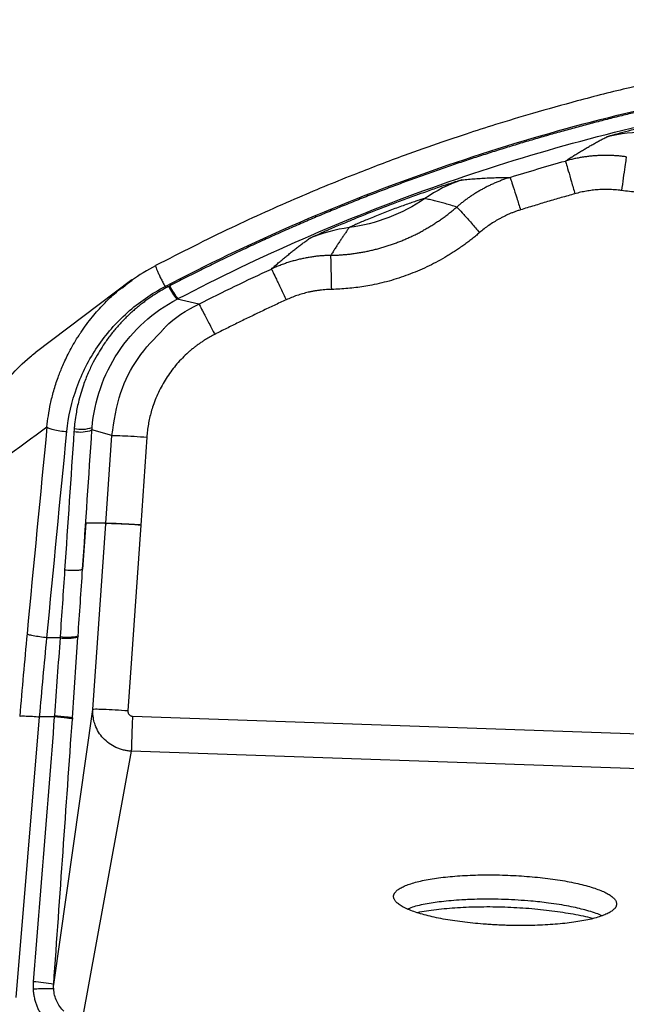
# Model space of a CAD drawing. Header units: millimetres. Extents: x 0 to 2235, y 0 to 1727.
# Tile 44 of 60: x 1040 to 1161, y 936 to 1133. Entities that reach past the tile are written whole.
import ezdxf

# ---------------------------------------------------------------- set-up
doc = ezdxf.new("R2010")
doc.units = ezdxf.units.MM
doc.header["$LTSCALE"] = 2
doc.layers.add('DIMENSIONS', color=140, linetype='Continuous', lineweight=25)
doc.styles.add('SLDTEXTSTYLE0', font='TXT', dxfattribs={"width": 0.75})
doc.dimstyles.new('SLDDIMSTYLE0', dxfattribs={"dimtxt": 20, "dimasz": 20, "dimexe": 0, "dimexo": 0.0625, "dimgap": 5, "dimtad": 0, "dimtih": 1, "dimtoh": 1, "dimdec": 1, "dimlfac": 0.5, "dimrnd": 1e-09, "dimzin": 4, "dimdsep": 46, "dimtxsty": 'SLDTEXTSTYLE0', "dimsah": 1, "dimcen": 0.09, "dimadec": 0, "dimazin": 1, "dimtfac": 1, "dimtdec": 1, "dimtofl": 0, "dimtmove": 0, "dimatfit": 3, "dimfxl": 1, "dimfrac": 2, "dimtolj": 1, "dimtzin": 12, "dimarcsym": 0})
doc.dimstyles.new('SLDDIMSTYLE2', dxfattribs={"dimtxt": 20, "dimasz": 20, "dimexe": 0, "dimexo": 0.0625, "dimgap": 5, "dimtad": 0, "dimtih": 1, "dimtoh": 1, "dimdec": 1, "dimlfac": 0.5, "dimrnd": 1e-09, "dimzin": 12, "dimdsep": 46, "dimtxsty": 'SLDTEXTSTYLE0', "dimsah": 1, "dimcen": 0.09, "dimadec": 0, "dimazin": 3, "dimtfac": 1, "dimtdec": 1, "dimtofl": 0, "dimtmove": 0, "dimatfit": 3, "dimfxl": 1, "dimfrac": 2, "dimtolj": 1, "dimtzin": 12, "dimarcsym": 0})

# ---------------------------------------------------------------- blocks, each defined once
blk = doc.blocks.new('_D_2')
at = {"layer": 'DIMENSIONS', "transparency": 16777216}
for p, q in [((337.49, 1129.01), (337.49, 1223.16)), ((1258.61, 1130.85), (1258.61, 1223.16)), ((764.8, 1219.76), (758.71, 1219.76)), ((758.71, 1219.76), (758.71, 1188.01)), ((831.3, 1219.76), (837.39, 1219.76)), ((837.39, 1219.76), (837.39, 1188.01)), ((337.49, 1216.81), (748.55, 1216.81)), ((1258.61, 1216.81), (847.55, 1216.81)), ((758.71, 1188.01), (764.8, 1188.01)), ((837.39, 1188.01), (831.3, 1188.01))]:
    blk.add_line(p, q, dxfattribs=at)
for points in [[(337.49, 1216.81), (357.49, 1213.74), (357.49, 1219.89)], [(1258.61, 1216.81), (1238.61, 1219.89), (1238.61, 1213.74)]]:
    blk.add_solid(points, dxfattribs=at)
at = {"layer": 'DIMENSIONS', "transparency": 16777216, "char_height": 20, "attachment_point": 1, "style": 'SLDTEXTSTYLE0'}
for s, insert in [('460.6', (764.8, 1249.6)), ('18.13', (764.8, 1213.79))]:
    blk.add_mtext(s, dxfattribs=dict(at, insert=insert))
blk = doc.blocks.new('_D_4')
at = {"layer": 'DIMENSIONS', "transparency": 16777216}
for p, q in [((388.05, 1063.66), (388.05, 1152.83)), ((1208.05, 1063.46), (1208.05, 1152.83)), ((764.8, 1149.42), (758.7, 1149.42)), ((758.7, 1149.42), (758.7, 1117.67)), ((831.3, 1149.42), (837.39, 1149.42)), ((837.39, 1149.42), (837.39, 1117.67)), ((388.05, 1146.48), (748.55, 1146.48)), ((1208.05, 1146.48), (847.54, 1146.48)), ((758.7, 1117.67), (764.8, 1117.67)), ((837.39, 1117.67), (831.3, 1117.67))]:
    blk.add_line(p, q, dxfattribs=at)
for points in [[(388.05, 1146.48), (408.05, 1143.4), (408.05, 1149.55)], [(1208.05, 1146.48), (1188.05, 1149.55), (1188.05, 1143.4)]]:
    blk.add_solid(points, dxfattribs=at)
at = {"layer": 'DIMENSIONS', "transparency": 16777216, "char_height": 20, "attachment_point": 1, "style": 'SLDTEXTSTYLE0'}
for s, insert in [('410.0', (764.8, 1179.27)), ('16.14', (764.8, 1143.45))]:
    blk.add_mtext(s, dxfattribs=dict(at, insert=insert))

msp = doc.modelspace()

# ---------------------------------------------------------------- linework, layer by layer
for p, q in [((1062.41, 1080.9), (1043.08, 1066.32)), ((1075.81, 1076.06), (1071.46, 1077.06)), ((1058.42, 1049.76), (1054.43, 1050.88)), ((1057.21, 1032.22), (1058.42, 1049.76)), ((1065.4, 1049.46), (1064.19, 1031.86)), ((1053.2, 1032.22), (1052.56, 1023)), ((1057.01, 1032.22), (1053.2, 1032.22)), ((1057.01, 1032.22), (1057.21, 1032.22)), ((1057.2, 1032.11), (1057.01, 1032.22)), ((1054.64, 994.96), (1057.2, 1032.11)), ((1064.19, 1031.86), (1061.62, 994.66)), ((1048.05, 1009.32), (1045.43, 1009.32)), ((1048.07, 1009.55), (1048.05, 1009.32)), ((1051.66, 1009.69), (1051.64, 1009.45)), ((1046.79, 939.96), (1054.64, 994.96)), ((1039.25, 937.37), (1043.96, 993.48)), ((1046.89, 993.48), (1043.96, 993.48)), ((1050.53, 993.29), (1050.51, 993.04)), ((1062.54, 993.63), (1249.27, 987.14)), ((1062.3, 986.63), (1052.48, 932.93)), ((1249.03, 980.14), (1062.3, 986.63))]:
    msp.add_line(p, q)
for centre, radius, start, end in [((1078.03, 1083.17), 8.97, 203.4318, 222.9498), ((1078.22, 1083.26), 8.97, 203.4037, 222.9149), ((1052.12, 1057.14), 6.67, 258.9102, 290.2497), ((1052.26, 1057.64), 6.63, 258.0004, 289.4335), ((1049.52, 1018.29), 9.09, 260.7173, 283.511), ((1049.53, 1018.51), 9.08, 260.7119, 283.5444), ((1041.58, 914.27), 26.22, 78.5399, 87.5612)]:
    msp.add_arc(centre, radius, start, end)
for points, knots in [([(1174.14, 1122.07), (1170.09, 1121.19), (1162.5, 1119.55), (1151.98, 1116.87), (1143.03, 1114.37), (1135.63, 1112.14), (1129.59, 1110.2), (1123.5, 1108.15), (1116.16, 1105.55), (1106.61, 1101.93), (1095.07, 1097.17), (1081.62, 1091.14), (1072.2, 1086.34), (1067.16, 1083.77)], [0, 0, 0, 0, 0.1088501, 0.2040109, 0.2854655, 0.3532052, 0.4072272, 0.4524699, 0.5222959, 0.6119571, 0.7214569, 0.8508046, 1, 1, 1, 1]), ([(1069.04, 1079.58), (1085.68, 1088.28), (1102.94, 1095.83), (1138.36, 1108.47), (1156.53, 1113.56), (1174.97, 1117.36)], [0, 0, 0, 0, 0.5, 0.5, 1, 1, 1, 1]), ([(1175.11, 1117.07), (1174.16, 1116.87), (1172.25, 1116.48), (1169.39, 1115.85), (1166.51, 1115.21), (1163.63, 1114.53), (1160.73, 1113.84), (1157.82, 1113.12), (1154.9, 1112.37), (1151.97, 1111.59), (1149.03, 1110.79), (1146.08, 1109.97), (1143.12, 1109.11), (1140.15, 1108.23), (1137.17, 1107.32), (1134.18, 1106.38), (1131.18, 1105.42), (1128.18, 1104.42), (1125.17, 1103.4), (1122.15, 1102.35), (1119.12, 1101.27), (1116.09, 1100.15), (1113.04, 1099.01), (1110, 1097.84), (1106.94, 1096.64), (1103.89, 1095.4), (1100.82, 1094.14), (1097.75, 1092.84), (1094.68, 1091.51), (1091.6, 1090.15), (1088.52, 1088.76), (1085.44, 1087.33), (1082.35, 1085.87), (1079.26, 1084.38), (1076.17, 1082.85), (1073.07, 1081.3), (1071.01, 1080.23), (1069.98, 1079.7)], [0, 0, 0, 0, 0.025996, 0.052143, 0.078443, 0.104895, 0.131498, 0.158253, 0.185159, 0.212216, 0.239425, 0.266785, 0.294297, 0.32196, 0.349775, 0.377742, 0.40586, 0.434129, 0.462549, 0.491122, 0.519845, 0.54872, 0.577746, 0.606924, 0.636253, 0.665733, 0.695365, 0.725147, 0.755081, 0.785167, 0.815403, 0.845792, 0.876331, 0.907022, 0.937864, 0.968857, 1, 1, 1, 1]), ([(1157.37, 1109.51), (1157.38, 1109.52), (1157.4, 1109.53), (1157.46, 1109.55), (1157.55, 1109.58), (1157.65, 1109.62), (1157.78, 1109.66), (1157.94, 1109.7), (1158.11, 1109.76), (1158.32, 1109.82), (1158.55, 1109.88), (1159.06, 1110.03), (1160.16, 1110.33), (1162.24, 1110.88), (1164.81, 1111.52), (1167.58, 1112.18), (1170.36, 1112.82), (1173.38, 1113.48), (1176.41, 1114.1), (1179.21, 1114.66), (1182.01, 1115.18), (1184.62, 1115.64), (1186.74, 1115.99), (1187.94, 1116.17), (1188.56, 1116.26), (1188.91, 1116.31), (1189.19, 1116.35), (1189.4, 1116.37), (1189.55, 1116.38), (1189.6, 1116.38), (1189.63, 1116.38)], [0, 0, 0, 0, 0.011849, 0.023842, 0.035977, 0.048254, 0.060676, 0.073243, 0.085958, 0.098823, 0.111839, 0.125012, 0.178055, 0.250093, 0.323202, 0.375119, 0.439618, 0.500005, 0.560417, 0.624889, 0.676917, 0.749921, 0.822043, 0.874994, 0.896867, 0.91831, 0.939337, 0.959958, 0.980178, 1, 1, 1, 1]), ([(1071.65, 1077.15), (1088.02, 1085.71), (1105, 1093.13), (1139.84, 1105.57), (1157.7, 1110.58), (1175.84, 1114.33)], [0, 0, 0, 0, 0.5, 0.5, 1, 1, 1, 1]), ([(1149.12, 1104.69), (1149.37, 1104.86), (1149.87, 1105.18), (1150.63, 1105.66), (1151.39, 1106.13), (1152.14, 1106.59), (1152.89, 1107.04), (1153.64, 1107.48), (1154.39, 1107.91), (1155.13, 1108.32), (1155.87, 1108.73), (1156.61, 1109.12), (1157.12, 1109.38), (1157.37, 1109.51)], [0, 0, 0, 0, 0.107278, 0.211283, 0.312013, 0.40947, 0.503652, 0.594561, 0.682196, 0.766557, 0.847644, 0.925459, 1, 1, 1, 1]), ([(1161.29, 1105.53), (1161.04, 1105.56), (1160.54, 1105.63), (1159.78, 1105.7), (1159, 1105.76), (1158.22, 1105.79), (1157.43, 1105.81), (1156.62, 1105.81), (1155.81, 1105.78), (1154.99, 1105.73), (1154.16, 1105.66), (1153.33, 1105.56), (1152.49, 1105.44), (1151.65, 1105.29), (1150.8, 1105.12), (1149.96, 1104.92), (1149.4, 1104.77), (1149.12, 1104.69)], [0, 0, 0, 0, 0.061375, 0.123592, 0.186636, 0.250492, 0.315139, 0.380559, 0.446729, 0.513627, 0.581228, 0.649504, 0.71843, 0.787973, 0.858105, 0.928792, 1, 1, 1, 1]), ([(1161.29, 1105.53), (1161.28, 1105.51), (1161.26, 1105.35), (1161.16, 1104.67), (1161.09, 1104.16), (1160.9, 1102.85), (1160.79, 1102.07), (1160.57, 1100.43), (1160.45, 1099.58), (1160.34, 1098.78)], [0, 0, 0, 0, 0.25, 0.25, 0.5, 0.5, 0.75, 0.75, 1, 1, 1, 1]), ([(1191.32, 1105.37), (1191.03, 1105.19), (1190.45, 1104.84), (1189.58, 1104.34), (1188.69, 1103.85), (1187.8, 1103.39), (1186.89, 1102.94), (1185.98, 1102.51), (1185.05, 1102.11), (1183.19, 1101.33), (1180.33, 1100.33), (1176.42, 1099.32), (1172.43, 1098.65), (1169.21, 1098.39), (1166.79, 1098.34), (1165.17, 1098.36), (1163.56, 1098.44), (1161.95, 1098.58), (1160.88, 1098.71), (1160.34, 1098.78)], [0, 0, 0, 0, 0.031334, 0.06262, 0.093871, 0.125102, 0.156329, 0.187565, 0.218825, 0.250124, 0.375058, 0.499971, 0.624856, 0.749764, 0.799832, 0.84983, 0.899817, 0.949854, 1, 1, 1, 1]), ([(1149.12, 1104.69), (1149.12, 1104.68), (1149.17, 1104.54), (1149.36, 1103.89), (1149.51, 1103.39), (1149.88, 1102.12), (1150.1, 1101.35), (1150.55, 1099.75), (1150.79, 1098.92), (1151.01, 1098.14)], [0, 0, 0, 0, 0.25, 0.25, 0.5, 0.5, 0.75, 0.75, 1, 1, 1, 1]), ([(1138.04, 1101.41), (1137.79, 1101.33), (1137.28, 1101.17), (1136.53, 1100.9), (1135.79, 1100.61), (1135.06, 1100.31), (1134.34, 1099.99), (1133.64, 1099.65), (1132.95, 1099.29), (1132.27, 1098.92), (1131.6, 1098.54), (1130.95, 1098.14), (1130.32, 1097.72), (1129.7, 1097.3), (1129.09, 1096.86), (1128.51, 1096.41), (1127.93, 1095.95), (1127.56, 1095.64), (1127.38, 1095.48)], [0, 0, 0, 0, 0.065101, 0.129962, 0.194557, 0.258863, 0.322856, 0.386511, 0.449808, 0.512724, 0.575238, 0.637331, 0.698982, 0.760173, 0.820887, 0.881106, 0.940816, 1, 1, 1, 1]), ([(1128.39, 1100.9), (1128.61, 1100.93), (1129.06, 1100.98), (1129.72, 1101.04), (1130.39, 1101.1), (1131.06, 1101.15), (1131.74, 1101.2), (1132.42, 1101.24), (1133.1, 1101.28), (1133.79, 1101.32), (1134.49, 1101.34), (1135.19, 1101.37), (1135.9, 1101.39), (1136.61, 1101.4), (1137.33, 1101.41), (1137.8, 1101.41), (1138.04, 1101.41)], [0, 0, 0, 0, 0.057986, 0.118041, 0.180163, 0.244353, 0.310611, 0.378937, 0.449331, 0.521793, 0.596324, 0.672922, 0.751589, 0.832325, 0.915128, 1, 1, 1, 1]), ([(1138.04, 1101.41), (1138.05, 1101.4), (1138.1, 1101.26), (1138.32, 1100.62), (1138.48, 1100.12), (1138.88, 1098.87), (1139.12, 1098.1), (1139.63, 1096.51), (1139.89, 1095.68), (1140.13, 1094.91)], [0, 0, 0, 0, 0.25, 0.25, 0.5, 0.5, 0.75, 0.75, 1, 1, 1, 1]), ([(1097.9, 1089.17), (1097.91, 1089.18), (1097.93, 1089.19), (1097.99, 1089.23), (1098.07, 1089.27), (1098.17, 1089.32), (1098.29, 1089.38), (1098.43, 1089.45), (1098.6, 1089.53), (1098.79, 1089.62), (1099, 1089.72), (1099.48, 1089.94), (1100.51, 1090.41), (1102.47, 1091.26), (1104.88, 1092.29), (1107.49, 1093.36), (1110.1, 1094.42), (1112.96, 1095.53), (1115.82, 1096.62), (1118.47, 1097.59), (1121.13, 1098.54), (1123.6, 1099.4), (1125.63, 1100.07), (1126.77, 1100.44), (1127.37, 1100.62), (1127.7, 1100.72), (1127.97, 1100.8), (1128.17, 1100.86), (1128.32, 1100.89), (1128.37, 1100.9), (1128.39, 1100.9)], [0, 0, 0, 0, 0.011849, 0.023841, 0.035975, 0.048253, 0.060675, 0.073243, 0.085959, 0.098825, 0.111843, 0.125017, 0.178063, 0.250101, 0.323233, 0.375124, 0.439628, 0.500005, 0.560422, 0.624884, 0.676978, 0.749914, 0.822127, 0.874988, 0.896872, 0.918322, 0.939352, 0.959971, 0.980187, 1, 1, 1, 1]), ([(1151.01, 1098.14), (1150.1, 1097.88), (1148.28, 1097.36), (1145.55, 1096.57), (1142.84, 1095.75), (1141.03, 1095.19), (1140.13, 1094.91)], [0, 0, 0, 0, 0.250048, 0.500055, 0.750035, 1, 1, 1, 1]), ([(1160.34, 1098.78), (1160.12, 1098.81), (1159.67, 1098.87), (1159, 1098.93), (1158.33, 1098.97), (1157.66, 1098.99), (1156.99, 1098.99), (1156.31, 1098.98), (1155.47, 1098.93), (1154.47, 1098.84), (1153.3, 1098.67), (1152.15, 1098.44), (1151.39, 1098.24), (1151.01, 1098.14)], [0, 0, 0, 0, 0.071562, 0.142972, 0.214293, 0.285585, 0.35691, 0.428329, 0.499904, 0.625005, 0.749835, 0.874724, 1, 1, 1, 1]), ([(1102.22, 1085.82), (1102.5, 1085.82), (1103.07, 1085.84), (1103.92, 1085.89), (1104.77, 1085.95), (1105.62, 1086.03), (1106.47, 1086.13), (1107.33, 1086.25), (1108.18, 1086.39), (1109.03, 1086.55), (1109.88, 1086.72), (1110.73, 1086.92), (1111.58, 1087.14), (1112.43, 1087.37), (1113.27, 1087.62), (1114.11, 1087.9), (1114.94, 1088.19), (1115.77, 1088.5), (1116.6, 1088.83), (1117.42, 1089.18), (1118.23, 1089.55), (1119.04, 1089.94), (1119.84, 1090.35), (1120.64, 1090.78), (1121.42, 1091.22), (1122.2, 1091.69), (1122.97, 1092.18), (1123.73, 1092.68), (1124.48, 1093.2), (1125.23, 1093.74), (1125.96, 1094.3), (1126.67, 1094.88), (1127.14, 1095.28), (1127.38, 1095.48)], [0, 0, 0, 0, 0.0308655, 0.0618238, 0.0928749, 0.1240189, 0.1552557, 0.1865854, 0.2180079, 0.2495232, 0.2811314, 0.3128324, 0.3446263, 0.376513, 0.4084926, 0.440565, 0.4727303, 0.5049884, 0.5373393, 0.5697831, 0.6023197, 0.6349492, 0.6676715, 0.7004866, 0.7333946, 0.7663954, 0.799489, 0.8326755, 0.8659547, 0.8993268, 0.9327917, 0.9663495, 1, 1, 1, 1]), ([(1120.99, 1097.18), (1120.98, 1097.18), (1120.96, 1097.18), (1120.91, 1097.16), (1120.84, 1097.15), (1120.75, 1097.12), (1120.64, 1097.09), (1120.51, 1097.05), (1120.37, 1097.01), (1120.05, 1096.91), (1119.46, 1096.72), (1118.45, 1096.38), (1117.29, 1095.98), (1116.03, 1095.53), (1114.7, 1095.04), (1113.33, 1094.52), (1111.98, 1093.99), (1110.65, 1093.46), (1109.42, 1092.95), (1108.29, 1092.47), (1107.33, 1092.05), (1106.7, 1091.77), (1106.32, 1091.59), (1106.1, 1091.48), (1105.95, 1091.41), (1105.91, 1091.38), (1105.89, 1091.37)], [0, 0, 0, 0, 0.017299, 0.034517, 0.051668, 0.068768, 0.085832, 0.102876, 0.119915, 0.136966, 0.20244, 0.266651, 0.327075, 0.385993, 0.443912, 0.499934, 0.558211, 0.613898, 0.675165, 0.733297, 0.799485, 0.863056, 0.897159, 0.931002, 0.965539, 1, 1, 1, 1]), ([(1120.99, 1097.18), (1118.75, 1095.63), (1116.32, 1094.36), (1111.24, 1092.4), (1108.59, 1091.72), (1105.89, 1091.37)], [0, 0, 0, 0, 0.5, 0.5, 1, 1, 1, 1]), ([(1127.38, 1095.48), (1126.99, 1095.6), (1126.24, 1095.83), (1125.11, 1096.15), (1124.03, 1096.45), (1122.99, 1096.72), (1121.99, 1096.96), (1121.31, 1097.11), (1120.99, 1097.18)], [0, 0, 0, 0, 0.194231, 0.377436, 0.549615, 0.710769, 0.860897, 1, 1, 1, 1]), ([(1127.38, 1095.48), (1127.4, 1095.47), (1127.52, 1095.36), (1128, 1094.85), (1128.35, 1094.47), (1129.23, 1093.48), (1129.76, 1092.88), (1130.86, 1091.63), (1131.42, 1090.98), (1131.95, 1090.37)], [0, 0, 0, 0, 0.25, 0.25, 0.5, 0.5, 0.75, 0.75, 1, 1, 1, 1]), ([(1140.13, 1094.91), (1139.91, 1094.84), (1139.48, 1094.71), (1138.85, 1094.48), (1138.23, 1094.23), (1137.61, 1093.97), (1137, 1093.68), (1136.4, 1093.38), (1135.65, 1092.98), (1134.78, 1092.47), (1133.8, 1091.82), (1132.85, 1091.12), (1132.25, 1090.62), (1131.95, 1090.37)], [0, 0, 0, 0, 0.0716135, 0.1430658, 0.214418, 0.2857314, 0.3570674, 0.4284873, 0.5000524, 0.6251625, 0.7499708, 0.8748068, 1, 1, 1, 1]), ([(1105.89, 1091.37), (1105.76, 1091.19), (1105.49, 1090.82), (1105.1, 1090.27), (1104.7, 1089.7), (1104.3, 1089.1), (1103.9, 1088.48), (1103.49, 1087.85), (1103.07, 1087.19), (1102.64, 1086.51), (1102.36, 1086.05), (1102.22, 1085.82)], [0, 0, 0, 0, 0.091502, 0.187906, 0.2892121, 0.3954205, 0.5065313, 0.6225446, 0.7434604, 0.8692789, 1, 1, 1, 1]), ([(1131.95, 1090.37), (1131.69, 1090.15), (1131.18, 1089.71), (1130.39, 1089.07), (1129.59, 1088.46), (1128.78, 1087.86), (1127.96, 1087.27), (1127.12, 1086.71), (1126.27, 1086.16), (1124.55, 1085.11), (1121.88, 1083.66), (1118.17, 1082.05), (1114.34, 1080.76), (1111.19, 1080), (1108.81, 1079.58), (1107.21, 1079.35), (1105.6, 1079.18), (1103.98, 1079.05), (1102.91, 1079.02), (1102.37, 1079)], [0, 0, 0, 0, 0.031336, 0.062623, 0.093875, 0.125108, 0.156336, 0.187574, 0.218836, 0.250136, 0.375072, 0.499988, 0.624872, 0.749778, 0.799843, 0.849838, 0.899823, 0.949857, 1, 1, 1, 1]), ([(1090.32, 1083.08), (1090.55, 1083.29), (1091, 1083.69), (1091.69, 1084.29), (1092.39, 1084.87), (1093.08, 1085.45), (1093.76, 1086.01), (1094.45, 1086.56), (1095.14, 1087.11), (1095.82, 1087.64), (1096.51, 1088.16), (1097.19, 1088.66), (1097.67, 1089), (1097.9, 1089.17)], [0, 0, 0, 0, 0.107677, 0.212, 0.312969, 0.410585, 0.504847, 0.595756, 0.683311, 0.767512, 0.848361, 0.925857, 1, 1, 1, 1]), ([(1102.22, 1085.82), (1101.95, 1085.81), (1101.41, 1085.79), (1100.6, 1085.74), (1099.78, 1085.67), (1098.95, 1085.57), (1098.11, 1085.45), (1097.25, 1085.3), (1096.4, 1085.13), (1095.53, 1084.92), (1094.67, 1084.69), (1093.79, 1084.43), (1092.92, 1084.14), (1092.05, 1083.82), (1091.18, 1083.47), (1090.6, 1083.21), (1090.32, 1083.08)], [0, 0, 0, 0, 0.0650024, 0.131089, 0.1982424, 0.266443, 0.3356686, 0.4058948, 0.4770948, 0.5492394, 0.6222968, 0.696233, 0.7710115, 0.8465933, 0.9229373, 1, 1, 1, 1]), ([(1102.37, 1079), (1102.35, 1079.8), (1102.33, 1080.66), (1102.3, 1082.31), (1102.28, 1083.1), (1102.25, 1084.42), (1102.24, 1084.94), (1102.22, 1085.63), (1102.22, 1085.8), (1102.22, 1085.82)], [0, 0, 0, 0, 0.25, 0.25, 0.5, 0.5, 0.75, 0.75, 1, 1, 1, 1]), ([(1067.16, 1083.74), (1065.51, 1082.83), (1063.16, 1081.53), (1061.13, 1079.79), (1060.53, 1079.27)], [0, 0, 0, 0, 0.704098, 1, 1, 1, 1]), ([(1067.16, 1083.76), (1067.16, 1083.75), (1067.15, 1083.72), (1067.21, 1083.5), (1067.35, 1083.08), (1067.6, 1082.49), (1067.91, 1081.8), (1068.28, 1081.04), (1068.66, 1080.29), (1068.92, 1079.81), (1069.04, 1079.58)], [0, 0, 0, 0, 0.015893, 0.154137, 0.299085, 0.447338, 0.595004, 0.738282, 0.874009, 1, 1, 1, 1]), ([(1090.32, 1083.08), (1090.33, 1083.08), (1090.4, 1082.94), (1090.7, 1082.34), (1090.93, 1081.87), (1091.49, 1080.67), (1091.83, 1079.94), (1092.54, 1078.43), (1092.9, 1077.64), (1093.24, 1076.91)], [0, 0, 0, 0, 0.25, 0.25, 0.5, 0.5, 0.75, 0.75, 1, 1, 1, 1]), ([(1045.43, 1051.49), (1045.52, 1052.24), (1045.69, 1053.8), (1046.14, 1056.21), (1046.78, 1058.76), (1047.44, 1060.83), (1048.04, 1062.42), (1048.49, 1063.53), (1049.03, 1064.76), (1049.95, 1066.65), (1050.93, 1068.4), (1051.8, 1069.77), (1052.09, 1070.22), (1052.91, 1071.44), (1054.39, 1073.44), (1056.66, 1075.97), (1059.24, 1078.49), (1061.24, 1079.97), (1062.44, 1080.87)], [0, 0, 0, 0, 0.064772, 0.13475, 0.209987, 0.290489, 0.320996, 0.35544, 0.393842, 0.436214, 0.535505, 0.565346, 0.575294, 0.581926, 0.691113, 0.787944, 0.872286, 1, 1, 1, 1]), ([(1049.41, 1050.55), (1049.71, 1053.57), (1050.38, 1056.55), (1052.45, 1062.26), (1053.84, 1064.99), (1057.24, 1070.03), (1059.26, 1072.34), (1063.8, 1076.41), (1066.33, 1078.16), (1069.04, 1079.58)], [0, 0, 0, 0, 0.25, 0.25, 0.5, 0.5, 0.75, 0.75, 1, 1, 1, 1]), ([(1069.8, 1079.6), (1069.54, 1079.47), (1069.03, 1079.2), (1068.27, 1078.76), (1067.51, 1078.31), (1066.75, 1077.82), (1065.99, 1077.31), (1065.22, 1076.76), (1064.47, 1076.19), (1063.71, 1075.59), (1062.96, 1074.96), (1062.22, 1074.3), (1061.48, 1073.6), (1060.76, 1072.88), (1060.04, 1072.12), (1059.34, 1071.33), (1058.65, 1070.51), (1057.98, 1069.66), (1057.33, 1068.77), (1056.55, 1067.65), (1055.65, 1066.21), (1054.63, 1064.37), (1053.62, 1062.24), (1052.58, 1059.58), (1051.75, 1056.74), (1051.22, 1054.1), (1050.98, 1052.33), (1050.9, 1051.45), (1050.88, 1051.15)], [0, 0, 0, 0, 0.023956, 0.048349, 0.073177, 0.09844, 0.124136, 0.150266, 0.176831, 0.203829, 0.231261, 0.259127, 0.287427, 0.31616, 0.345325, 0.374925, 0.404957, 0.435422, 0.466319, 0.49765, 0.549991, 0.60927, 0.675484, 0.748631, 0.84937, 0.924847, 0.97506, 1, 1, 1, 1]), ([(1102.37, 1079), (1102.14, 1079), (1101.69, 1078.98), (1101.02, 1078.94), (1100.35, 1078.88), (1099.68, 1078.79), (1099.02, 1078.69), (1098.35, 1078.57), (1097.53, 1078.39), (1096.55, 1078.14), (1095.43, 1077.79), (1094.32, 1077.38), (1093.6, 1077.06), (1093.24, 1076.91)], [0, 0, 0, 0, 0.071558, 0.142964, 0.214281, 0.28557, 0.356893, 0.42831, 0.499883, 0.624988, 0.749823, 0.874717, 1, 1, 1, 1]), ([(1054.46, 1051.39), (1054.68, 1054.05), (1055.24, 1056.68), (1056.98, 1061.73), (1058.17, 1064.15), (1061.12, 1068.61), (1062.88, 1070.66), (1066.86, 1074.26), (1069.08, 1075.81), (1071.46, 1077.06)], [0, 0, 0, 0, 0.25, 0.25, 0.5, 0.5, 0.75, 0.75, 1, 1, 1, 1]), ([(1068.72, 1071.04), (1068.85, 1071.19), (1070.73, 1073.4), (1073.36, 1074.78), (1075.81, 1076.06)], [0, 0, 0, 0, 0.069344, 1, 1, 1, 1]), ([(1075.81, 1076.06), (1075.82, 1076.05), (1075.9, 1075.92), (1076.22, 1075.33), (1076.47, 1074.87), (1077.08, 1073.69), (1077.45, 1072.98), (1078.22, 1071.5), (1078.62, 1070.72), (1078.98, 1070)], [0, 0, 0, 0, 0.25, 0.25, 0.5, 0.5, 0.75, 0.75, 1, 1, 1, 1]), ([(1093.24, 1076.91), (1092.44, 1076.54), (1090.84, 1075.8), (1088.46, 1074.67), (1086.08, 1073.53), (1083.71, 1072.37), (1081.34, 1071.2), (1079.77, 1070.4), (1078.98, 1070)], [0, 0, 0, 0, 0.166562, 0.333156, 0.49979, 0.66647, 0.833204, 1, 1, 1, 1]), ([(1058.42, 1049.76), (1058.86, 1052.66), (1059.69, 1058.1), (1063.35, 1065.46), (1066.93, 1069.18), (1068.72, 1071.04)], [0, 0, 0, 0, 0.3631609, 0.6800553, 1, 1, 1, 1]), ([(1078.98, 1070), (1078.77, 1069.89), (1078.35, 1069.67), (1077.73, 1069.32), (1077.11, 1068.95), (1076.52, 1068.57), (1075.93, 1068.16), (1075.35, 1067.75), (1074.79, 1067.31), (1074.23, 1066.86), (1073.06, 1065.84), (1071.38, 1064.14), (1069.43, 1061.56), (1067.82, 1058.76), (1066.84, 1056.37), (1066.27, 1054.52), (1065.95, 1053.27), (1065.7, 1052.01), (1065.51, 1050.74), (1065.44, 1049.88), (1065.4, 1049.46)], [0, 0, 0, 0, 0.027833, 0.055587, 0.083287, 0.110955, 0.138613, 0.166284, 0.193992, 0.221758, 0.249606, 0.374704, 0.499836, 0.624949, 0.750122, 0.800218, 0.850121, 0.899963, 0.949879, 1, 1, 1, 1]), ([(1027.98, 1038.31), (1028.13, 1039.61), (1028.46, 1042.4), (1029.35, 1045.91), (1030.36, 1048.91), (1031.34, 1051.29), (1032.54, 1053.72), (1034.62, 1057.33), (1037.71, 1061.38), (1040.94, 1064.66), (1042.75, 1066.02), (1043.1, 1066.29)], [0, 0, 0, 0, 0.120378, 0.257194, 0.331797, 0.410514, 0.493342, 0.580281, 0.792199, 0.959682, 1, 1, 1, 1]), ([(1045.43, 1051.49), (1045.46, 1051.42), (1045.58, 1051.33), (1046.01, 1051.15), (1046.33, 1051.05), (1047.11, 1050.87), (1047.57, 1050.79), (1048.5, 1050.65), (1048.97, 1050.59), (1049.41, 1050.55)], [0, 0, 0, 0, 0.25, 0.25, 0.5, 0.5, 0.75, 0.75, 1, 1, 1, 1]), ([(1058.42, 1049.76), (1058.43, 1049.78), (1058.6, 1049.79), (1059.29, 1049.79), (1059.83, 1049.77), (1061.19, 1049.71), (1062.01, 1049.67), (1063.71, 1049.57), (1064.58, 1049.51), (1065.4, 1049.46)], [0, 0, 0, 0, 0.25, 0.25, 0.5, 0.5, 0.75, 0.75, 1, 1, 1, 1]), ([(1057.21, 1032.22), (1057.21, 1032.23), (1057.22, 1032.23), (1057.26, 1032.24), (1057.32, 1032.25), (1057.39, 1032.25), (1057.48, 1032.25), (1057.59, 1032.25), (1057.7, 1032.25), (1057.82, 1032.25), (1057.95, 1032.25), (1058.08, 1032.25), (1058.21, 1032.25), (1058.34, 1032.24), (1058.47, 1032.24), (1058.6, 1032.23), (1058.72, 1032.23), (1058.83, 1032.23), (1058.93, 1032.22), (1059.03, 1032.22), (1059.11, 1032.21), (1059.19, 1032.21), (1059.25, 1032.21), (1059.73, 1032.19), (1060.49, 1032.15), (1061.63, 1032.09), (1062.4, 1032.03), (1063.02, 1031.99), (1063.35, 1031.96), (1063.59, 1031.94), (1063.75, 1031.93), (1063.88, 1031.92), (1063.99, 1031.92), (1064.09, 1031.9), (1064.16, 1031.88), (1064.19, 1031.86)], [0, 0, 0, 0, 0.035789, 0.07087, 0.105124, 0.138441, 0.170719, 0.201862, 0.231785, 0.260413, 0.287677, 0.31352, 0.337892, 0.360753, 0.382067, 0.401807, 0.419951, 0.436483, 0.451389, 0.464662, 0.476294, 0.486282, 0.494623, 0.501317, 0.673441, 0.751341, 0.851103, 0.896564, 0.92546, 0.944024, 0.962391, 0.971592, 0.980818, 0.990951, 1, 1, 1, 1]), ([(1064.19, 1031.86), (1064.06, 1031.87), (1063.82, 1031.89), (1063.45, 1031.91), (1063.09, 1031.93), (1062.73, 1031.95), (1062.38, 1031.97), (1062.03, 1031.99), (1061.7, 1032), (1061.38, 1032.02), (1061.07, 1032.03), (1060.77, 1032.05), (1060.49, 1032.06), (1060.22, 1032.07), (1059.97, 1032.08), (1059.73, 1032.09), (1059.5, 1032.1), (1059.2, 1032.11), (1058.83, 1032.12), (1058.41, 1032.13), (1058.05, 1032.14), (1057.75, 1032.14), (1057.51, 1032.14), (1057.34, 1032.13), (1057.23, 1032.12), (1057.21, 1032.11), (1057.2, 1032.11)], [0, 0, 0, 0, 0.034092, 0.068114, 0.101991, 0.135654, 0.169031, 0.202053, 0.234655, 0.266773, 0.298348, 0.329325, 0.359652, 0.389283, 0.418176, 0.446294, 0.473604, 0.500078, 0.562177, 0.625029, 0.68832, 0.751721, 0.814903, 0.877544, 0.939336, 1, 1, 1, 1]), ([(1052.56, 1023), (1052.55, 1022.95), (1052.46, 1022.91), (1052.1, 1022.83), (1051.82, 1022.8), (1051.12, 1022.76), (1050.71, 1022.76), (1049.83, 1022.77), (1049.38, 1022.79), (1048.97, 1022.82)], [0, 0, 0, 0, 0.25, 0.25, 0.5, 0.5, 0.75, 0.75, 1, 1, 1, 1]), ([(1045.43, 1009.32), (1044.97, 1009.36), (1044.48, 1009.42), (1043.54, 1009.55), (1043.08, 1009.62), (1042.31, 1009.77), (1042, 1009.84), (1041.59, 1009.98), (1041.48, 1010.04), (1041.45, 1010.09)], [0, 0, 0, 0, 0.25, 0.25, 0.5, 0.5, 0.75, 0.75, 1, 1, 1, 1]), ([(1062.3, 986.63), (1062.16, 986.63), (1061.9, 986.65), (1061.5, 986.69), (1061.11, 986.76), (1060.72, 986.84), (1060.34, 986.95), (1059.96, 987.07), (1059.59, 987.21), (1058.87, 987.52), (1057.83, 988.12), (1056.66, 989.17), (1055.7, 990.44), (1055.17, 991.55), (1054.89, 992.44), (1054.75, 993.01), (1054.66, 993.63), (1054.61, 994.29), (1054.63, 994.73), (1054.64, 994.96)], [0, 0, 0, 0, 0.031336, 0.062651, 0.093944, 0.125219, 0.156477, 0.187719, 0.218947, 0.250161, 0.373199, 0.499753, 0.620089, 0.749796, 0.794357, 0.841655, 0.891685, 0.94446, 1, 1, 1, 1]), ([(1061.62, 994.66), (1060.81, 994.72), (1059.93, 994.78), (1058.23, 994.88), (1057.41, 994.92), (1056.05, 994.98), (1055.52, 994.99), (1054.82, 995), (1054.65, 994.98), (1054.64, 994.96)], [0, 0, 0, 0, 0.25, 0.25, 0.5, 0.5, 0.75, 0.75, 1, 1, 1, 1]), ([(1039.98, 993.62), (1040.01, 993.64), (1040.13, 993.66), (1040.55, 993.67), (1040.86, 993.67), (1041.63, 993.64), (1042.08, 993.62), (1043.02, 993.56), (1043.51, 993.52), (1043.96, 993.48)], [0, 0, 0, 0, 0.25, 0.25, 0.5, 0.5, 0.75, 0.75, 1, 1, 1, 1]), ([(1050.51, 993.04), (1050.51, 993.06), (1050.42, 993.09), (1050.06, 993.16), (1049.79, 993.2), (1049.08, 993.29), (1048.66, 993.33), (1047.77, 993.41), (1047.31, 993.45), (1046.89, 993.48)], [0, 0, 0, 0, 0.25, 0.25, 0.5, 0.5, 0.75, 0.75, 1, 1, 1, 1]), ([(1046.91, 993.73), (1047.33, 993.7), (1047.79, 993.66), (1048.67, 993.58), (1049.1, 993.53), (1049.8, 993.45), (1050.08, 993.41), (1050.44, 993.34), (1050.52, 993.32), (1050.53, 993.29)], [0, 0, 0, 0, 0.25, 0.25, 0.5, 0.5, 0.75, 0.75, 1, 1, 1, 1]), ([(1061.62, 994.66), (1061.62, 994.62), (1061.62, 994.53), (1061.63, 994.4), (1061.67, 994.26), (1061.75, 994.1), (1061.86, 993.94), (1062, 993.81), (1062.17, 993.71), (1062.35, 993.64), (1062.47, 993.63), (1062.54, 993.63)], [0, 0, 0, 0, 0.084644, 0.169069, 0.254741, 0.380025, 0.507654, 0.630645, 0.756189, 0.877465, 1, 1, 1, 1]), ([(1062.54, 993.63), (1062.51, 992.91), (1062.48, 992.15), (1062.43, 990.63), (1062.41, 989.89), (1062.36, 988.56), (1062.34, 987.98), (1062.31, 987.1), (1062.3, 986.8), (1062.3, 986.63)], [0, 0, 0, 0, 0.25, 0.25, 0.5, 0.5, 0.75, 0.75, 1, 1, 1, 1]), ([(1114.75, 957.54), (1114.75, 957.59), (1114.75, 957.68), (1114.78, 957.82), (1114.82, 957.96), (1114.89, 958.1), (1114.96, 958.23), (1115.06, 958.37), (1115.27, 958.62), (1115.67, 958.97), (1116.41, 959.41), (1117.35, 959.82), (1118.85, 960.34), (1121.18, 960.9), (1124.58, 961.41), (1128.46, 961.75), (1132.67, 961.9), (1137.05, 961.85), (1141.43, 961.61), (1145.64, 961.18), (1149.52, 960.59), (1152.92, 959.85), (1155.25, 959.13), (1156.75, 958.52), (1157.68, 958.04), (1158.42, 957.55), (1158.87, 957.14), (1159.12, 956.81), (1159.25, 956.56), (1159.33, 956.31), (1159.34, 956.14), (1159.35, 956.06)], [0, 0, 0, 0, 0.008948, 0.017879, 0.0268, 0.035719, 0.044641, 0.053575, 0.062527, 0.093775, 0.125038, 0.156291, 0.187561, 0.250021, 0.312498, 0.374989, 0.437491, 0.499999, 0.562508, 0.625011, 0.687502, 0.74998, 0.812441, 0.843695, 0.874964, 0.906212, 0.937475, 0.953123, 0.968734, 0.984347, 1, 1, 1, 1]), ([(1137.05, 951.78), (1136.84, 951.79), (1136.42, 951.8), (1135.8, 951.83), (1135.18, 951.86), (1134.55, 951.9), (1133.93, 951.93), (1133.31, 951.98), (1132.19, 952.06), (1130.56, 952.21), (1128.5, 952.44), (1126.52, 952.72), (1124.01, 953.14), (1121.18, 953.76), (1118.85, 954.47), (1117.35, 955.08), (1116.41, 955.56), (1115.67, 956.05), (1115.23, 956.47), (1114.98, 956.8), (1114.85, 957.05), (1114.76, 957.29), (1114.75, 957.46), (1114.75, 957.54)], [0, 0, 0, 0, 0.017872, 0.03572, 0.05356, 0.071405, 0.08927, 0.107168, 0.125113, 0.18764, 0.250218, 0.312764, 0.375315, 0.500197, 0.625001, 0.687467, 0.750044, 0.812574, 0.875055, 0.906356, 0.937563, 0.968753, 1, 1, 1, 1]), ([(1156.37, 953.7), (1156.21, 953.78), (1155.73, 954.02), (1154.57, 954.41), (1153.12, 954.84), (1151.51, 955.23), (1149.8, 955.6), (1147.86, 955.94), (1145.34, 956.3), (1141.76, 956.7), (1137.86, 956.94), (1134.41, 957.02), (1132.04, 957.01), (1130.07, 956.95), (1127.45, 956.82), (1124.33, 956.55), (1120.92, 956.01), (1118.66, 955.5), (1117.8, 955.13), (1117.6, 955.04)], [0, 0, 0, 0, 0.022658, 0.0712701, 0.1205084, 0.1640967, 0.2100105, 0.2582497, 0.3088143, 0.3870556, 0.4968274, 0.5553203, 0.6061941, 0.6494455, 0.6850717, 0.7836568, 0.8731203, 0.9707523, 1, 1, 1, 1]), ([(1119.44, 954.34), (1119.49, 954.35), (1120.55, 954.62), (1123.26, 954.97), (1127.48, 955.37), (1132.15, 955.54), (1136.99, 955.49), (1141.83, 955.21), (1146.5, 954.74), (1150.71, 954.06), (1153.45, 953.52), (1154.52, 953.18), (1154.58, 953.16)], [0, 0, 0, 0, 0.006142, 0.129296, 0.252474, 0.375666, 0.498863, 0.622061, 0.745259, 0.868437, 0.991592, 1, 1, 1, 1]), ([(1159.35, 956.06), (1159.35, 956.02), (1159.34, 955.92), (1159.32, 955.78), (1159.27, 955.64), (1159.21, 955.51), (1159.13, 955.37), (1159.04, 955.23), (1158.83, 954.99), (1158.42, 954.63), (1157.68, 954.19), (1156.75, 953.78), (1155.25, 953.26), (1152.92, 952.7), (1150.08, 952.27), (1147.58, 952.02), (1145.6, 951.87), (1143.53, 951.78), (1141.76, 951.73), (1140.32, 951.73), (1139.23, 951.73), (1138.14, 951.75), (1137.41, 951.77), (1137.05, 951.78)], [0, 0, 0, 0, 0.0178593, 0.035692, 0.0535121, 0.0713338, 0.0891711, 0.107038, 0.1249485, 0.1874004, 0.2499565, 0.3124978, 0.3749965, 0.4998053, 0.6246932, 0.6872145, 0.7497883, 0.8123292, 0.8748897, 0.9062498, 0.9375046, 0.9687295, 1, 1, 1, 1]), ([(1046.78, 939.05), (1046.75, 939.07), (1046.64, 939.08), (1046.22, 939.1), (1045.9, 939.1), (1045.11, 939.09), (1044.63, 939.07), (1043.65, 939.04), (1043.15, 939.01), (1042.67, 938.99)], [0, 0, 0, 0, 0.25, 0.25, 0.5, 0.5, 0.75, 0.75, 1, 1, 1, 1]), ([(1042.67, 938.99), (1042.68, 938.84), (1042.7, 938.53), (1042.76, 938.09), (1042.83, 937.66), (1042.91, 937.23), (1043.01, 936.82), (1043.12, 936.43), (1043.25, 936.04), (1043.39, 935.67), (1043.53, 935.31), (1043.76, 934.82), (1044.08, 934.21), (1044.52, 933.51), (1045.01, 932.85), (1045.54, 932.25), (1045.92, 931.89), (1046.1, 931.72)], [0, 0, 0, 0, 0.055365, 0.109676, 0.162931, 0.215128, 0.266267, 0.316349, 0.365373, 0.41334, 0.460251, 0.506104, 0.609774, 0.711002, 0.80979, 0.906127, 1, 1, 1, 1]), ([(1048.82, 934.58), (1048.21, 935.15), (1047.72, 935.84), (1047.03, 937.36), (1046.83, 938.2), (1046.78, 939.05)], [0, 0, 0, 0, 0.5, 0.5, 1, 1, 1, 1])]:
    msp.add_open_spline(points, degree=3, knots=knots)
for points in [[(1165.68, 1110.43), (1162.89, 1110.51), (1160.07, 1110.2), (1157.37, 1109.51)], [(1138.04, 1101.41), (1141.72, 1102.56), (1145.41, 1103.65), (1149.12, 1104.69)], [(1128.39, 1100.9), (1125.77, 1100.01), (1123.25, 1098.74), (1120.99, 1097.18)], [(1105.89, 1091.37), (1103.15, 1091.01), (1100.43, 1090.26), (1097.9, 1089.17)], [(1075.81, 1076.06), (1080.59, 1078.5), (1085.43, 1080.84), (1090.32, 1083.08)], [(1069.98, 1079.7), (1069.92, 1079.67), (1069.86, 1079.63), (1069.8, 1079.6)], [(1071.46, 1077.06), (1071.52, 1077.09), (1071.59, 1077.12), (1071.65, 1077.15)], [(1027.98, 1038.31), (1033.82, 1042.95), (1039.63, 1047.33), (1045.43, 1051.49)], [(1045.43, 1051.49), (1044.09, 1037.74), (1042.76, 1023.93), (1041.45, 1010.09)], [(1045.43, 1009.32), (1046.74, 1023.1), (1048.07, 1036.85), (1049.41, 1050.55)], [(1050.83, 1050.59), (1050.22, 1041.35), (1049.59, 1032.1), (1048.97, 1022.82)], [(1050.88, 1051.15), (1050.86, 1050.97), (1050.85, 1050.78), (1050.83, 1050.59)], [(1052.56, 1023), (1053.18, 1032.31), (1053.81, 1041.61), (1054.43, 1050.88)], [(1054.43, 1050.88), (1054.44, 1051.05), (1054.45, 1051.22), (1054.46, 1051.39)], [(1057.21, 1032.22), (1057.21, 1032.18), (1057.2, 1032.15), (1057.2, 1032.11)], [(1048.97, 1022.82), (1048.67, 1018.4), (1048.37, 1013.98), (1048.07, 1009.55)], [(1051.66, 1009.69), (1051.96, 1014.13), (1052.26, 1018.57), (1052.56, 1023)], [(1041.45, 1010.09), (1040.94, 1004.63), (1040.44, 999.11), (1039.98, 993.62)], [(1043.96, 993.48), (1044.42, 998.76), (1044.91, 1004.07), (1045.43, 1009.32)], [(1048.05, 1009.32), (1047.69, 1004.14), (1047.31, 998.92), (1046.91, 993.73)], [(1050.53, 993.29), (1050.91, 998.68), (1051.28, 1004.09), (1051.64, 1009.45)], [(1046.89, 993.48), (1045.58, 975.8), (1044.13, 958.13), (1042.69, 940.46)], [(1046.79, 939.96), (1048.03, 957.66), (1049.27, 975.35), (1050.51, 993.04)], [(1046.91, 993.73), (1046.9, 993.65), (1046.9, 993.56), (1046.89, 993.48)], [(1042.69, 940.46), (1042.65, 939.97), (1042.65, 939.48), (1042.67, 938.99)], [(1046.78, 939.05), (1046.76, 939.35), (1046.76, 939.66), (1046.79, 939.96)]]:
    msp.add_open_spline(points, degree=3)

# ---------------------------------------------------------------- dimensions: what is measured, and where the dimension line sits
at = {"layer": 'DIMENSIONS'}
for base, p1, p2, dimstyle, picture, middle in [((337.49, 1216.81), (1258.61, 1128.31), (337.49, 1126.47), 'SLDDIMSTYLE2', '_D_2', (798.05, 1216.81)), ((1208.05, 1146.48), (388.05, 1061.12), (1208.05, 1060.92), 'SLDDIMSTYLE0', '_D_4', (798.05, 1146.48))]:
    dim = msp.add_linear_dim(base=base, p1=p1, p2=p2, dimstyle=dimstyle, dxfattribs=at)
    dim.commit()
    dim.dimension.update_dxf_attribs({"geometry": picture, "text_midpoint": middle, "dimtype": 160})

doc.saveas('drawing.dxf')
